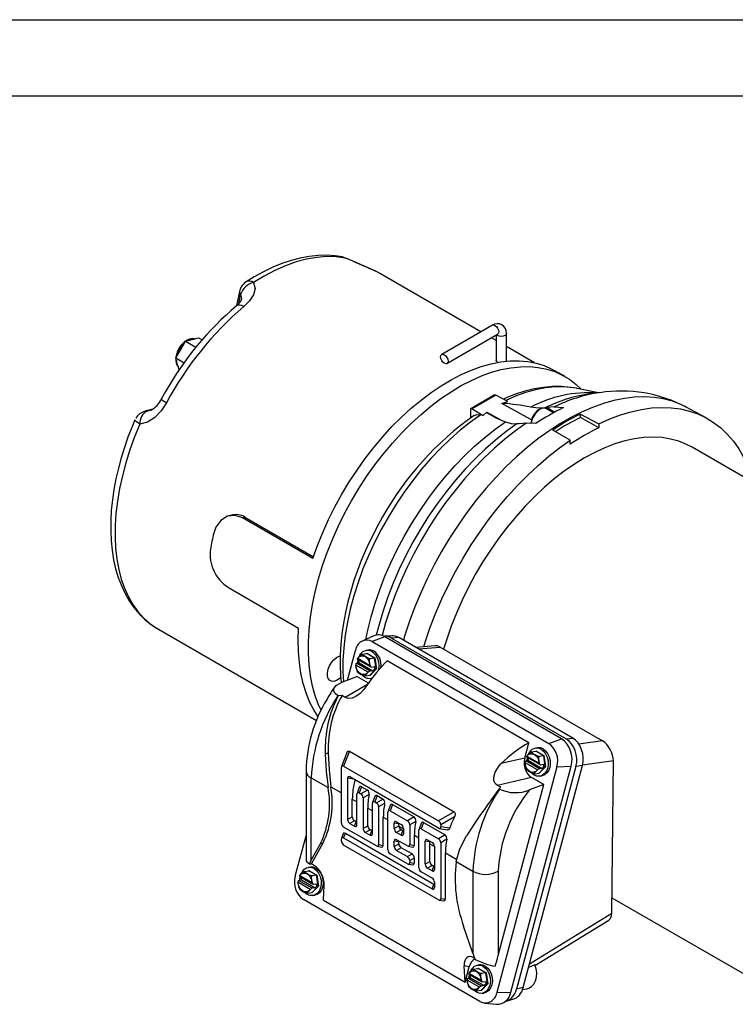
# Model space of a CAD drawing. Header units: inches. Extents: x 0 to 11, y 0 to 8.5.
# Tile 8 of 9: x 6.2 to 8.6, y 5.3 to 8.5. Entities that reach past the tile are written whole.
import ezdxf

# ---------------------------------------------------------------- set-up
doc = ezdxf.new("R2010")
doc.units = ezdxf.units.IN
doc.header["$MEASUREMENT"] = 0
doc.layers.add('TEXT', color=140, linetype='Continuous', lineweight=25)

msp = doc.modelspace()

# ---------------------------------------------------------------- linework, layer by layer
at = {"color": 7, "linetype": 'Continuous'}
msp.add_line((0.0001, 8.50011), (11.0001, 8.50011), dxfattribs=at)
for p, q in [((7.28257, 7.71603), (7.2805, 7.71635)), ((7.39591, 7.6651), (7.37871, 7.67389)), ((7.39644, 7.66484), (7.38103, 7.67298)), ((7.72718, 7.47391), (7.39644, 7.66484)), ((6.93285, 7.6066), (6.92332, 7.56004)), ((6.93021, 7.56658), (6.93634, 7.59652)), ((6.93734, 7.57708), (6.93702, 7.57555)), ((7.76468, 7.49556), (7.59806, 7.39937)), ((6.75484, 7.44259), (6.7764, 7.44837)), ((6.7764, 7.44837), (6.79796, 7.45414)), ((6.79796, 7.45414), (6.80972, 7.44735)), ((7.61528, 7.36954), (7.7819, 7.46573)), ((7.77695, 7.44518), (7.76163, 7.45402)), ((7.77695, 7.46287), (7.77695, 7.37941)), ((7.81139, 7.37728), (7.81139, 7.46859)), ((6.72327, 7.38791), (6.73906, 7.41525)), ((6.73906, 7.41525), (6.75484, 7.44259)), ((6.75484, 7.44259), (6.78919, 7.42276)), ((7.90373, 7.37199), (7.81139, 7.4253)), ((6.72327, 7.38791), (6.75053, 7.37218)), ((6.72905, 7.36635), (6.72327, 7.38791)), ((6.73389, 7.34828), (6.72905, 7.36635)), ((8.00387, 7.32668), (7.97046, 7.34597)), ((8.04335, 7.28772), (8.04105, 7.28817)), ((8.11404, 7.27331), (8.04335, 7.28772)), ((6.68945, 7.27744), (6.67534, 7.25184)), ((7.77098, 7.26534), (7.69421, 7.22102)), ((7.77603, 7.26506), (7.69875, 7.22045)), ((7.81587, 7.24512), (7.77603, 7.26506)), ((8.11854, 7.27393), (8.08165, 7.2689)), ((7.69875, 7.22045), (7.73463, 7.19822)), ((7.79613, 7.23841), (7.81587, 7.24512)), ((7.93748, 7.22388), (7.94527, 7.22463)), ((7.96589, 7.20771), (7.94286, 7.221)), ((7.96774, 7.22654), (7.94527, 7.22463)), ((7.94527, 7.22463), (7.9699, 7.2099)), ((7.96774, 7.22654), (7.9985, 7.2246)), ((8.46775, 7.19128), (8.40289, 7.226)), ((6.6479, 7.21951), (6.62111, 7.21233)), ((6.62818, 7.21317), (6.64361, 7.2173)), ((6.63774, 7.21533), (6.62818, 7.21317)), ((6.64155, 7.21618), (6.63774, 7.21533)), ((7.69227, 7.21657), (7.69227, 7.19021)), ((7.73463, 7.19822), (7.72649, 7.20081)), ((7.73463, 7.19822), (7.74611, 7.20953)), ((7.74611, 7.20953), (7.79002, 7.18531)), ((8.05446, 7.20327), (8.11517, 7.17166)), ((8.05446, 7.19191), (8.05446, 7.20327)), ((7.8529, 7.17131), (7.84527, 7.17065)), ((7.87617, 7.17368), (7.8529, 7.17131)), ((7.90803, 7.17237), (7.87617, 7.17368)), ((8.11517, 7.17166), (8.11517, 7.1585)), ((8.02103, 7.11732), (7.96342, 7.15071)), ((8.02103, 7.10416), (8.02103, 7.11732)), ((9.42889, 6.51285), (8.42179, 7.09423)), ((6.90488, 6.87033), (6.89737, 6.86832)), ((6.95055, 6.86387), (6.94303, 6.86186)), ((7.17409, 6.72847), (6.94303, 6.86186)), ((6.95055, 6.86387), (7.17588, 6.73379)), ((6.89619, 6.63298), (7.12726, 6.49959)), ((6.6638, 6.49672), (6.66576, 6.49558)), ((6.66576, 6.49558), (7.18617, 6.19515)), ((7.37449, 6.47368), (7.33831, 6.45766)), ((7.4114, 6.47092), (7.36965, 6.45532)), ((7.36965, 6.45532), (7.95009, 6.12024)), ((7.43356, 6.47406), (7.40983, 6.47285)), ((7.99184, 6.13584), (7.4114, 6.47092)), ((7.45698, 6.46808), (7.43325, 6.46686)), ((7.43325, 6.46686), (8.00786, 6.13514)), ((8.02904, 6.13783), (7.45698, 6.46808)), ((7.28812, 6.32855), (7.31415, 6.42615)), ((7.33681, 6.4135), (7.35139, 6.41579)), ((7.35627, 6.42735), (7.34973, 6.42633)), ((7.3509, 6.41571), (7.35169, 6.41652)), ((7.35139, 6.41579), (7.35169, 6.41652)), ((7.37691, 6.40106), (7.35139, 6.41579)), ((7.35169, 6.41652), (7.37768, 6.40151)), ((7.57573, 6.44145), (7.51249, 6.43603)), ((7.52147, 6.43084), (7.5926, 6.43694)), ((7.5926, 6.43694), (8.12722, 6.12832)), ((7.31773, 6.38403), (7.32675, 6.38545)), ((7.36269, 6.35807), (7.31773, 6.38403)), ((7.32024, 6.3976), (7.36483, 6.37186)), ((7.3215, 6.40016), (7.32102, 6.40005)), ((7.3215, 6.40016), (7.36196, 6.3768)), ((7.32552, 6.39394), (7.3259, 6.39433)), ((7.32675, 6.38545), (7.32552, 6.39394)), ((7.32675, 6.38545), (7.37172, 6.35949)), ((7.37691, 6.40106), (7.36232, 6.39877)), ((7.37768, 6.40151), (7.37691, 6.40106)), ((7.38211, 6.36535), (7.37691, 6.40106)), ((7.37768, 6.40151), (7.38298, 6.36513)), ((7.88482, 6.12246), (7.41852, 6.39165)), ((7.31523, 6.37831), (7.31552, 6.37775)), ((7.35598, 6.3544), (7.31552, 6.37775)), ((7.31927, 6.35893), (7.32139, 6.35557)), ((7.35598, 6.3544), (7.35647, 6.3545)), ((7.36179, 6.34437), (7.38211, 6.36535)), ((7.36227, 6.37624), (7.36196, 6.3768)), ((7.38298, 6.36513), (7.36228, 6.34376)), ((7.37172, 6.35949), (7.36269, 6.35807)), ((7.36629, 6.37155), (7.37531, 6.37297)), ((7.37655, 6.36448), (7.37172, 6.35949)), ((7.37531, 6.37297), (7.37655, 6.36448)), ((7.37655, 6.36448), (7.38211, 6.36535)), ((7.38211, 6.36535), (7.38298, 6.36513)), ((7.27217, 6.32259), (7.31882, 6.34002)), ((7.35346, 6.31361), (7.28065, 6.27157)), ((7.35668, 6.31817), (7.31882, 6.34002)), ((7.34721, 6.34208), (7.36179, 6.34437)), ((7.36228, 6.34376), (7.36134, 6.3443)), ((7.36179, 6.34437), (7.36228, 6.34376)), ((7.36424, 6.33395), (7.3688, 6.33467)), ((7.25766, 6.27632), (7.25647, 6.27701)), ((7.27006, 6.27768), (7.25766, 6.27632)), ((7.28065, 6.27157), (7.27006, 6.27768)), ((7.87131, 6.0718), (7.88482, 6.12246)), ((7.95009, 6.12024), (7.99184, 6.13584)), ((8.00786, 6.13514), (8.02904, 6.13783)), ((8.12722, 6.12832), (8.04974, 6.11765)), ((7.22439, 6.08962), (7.2149, 6.08523)), ((7.28554, 6.08901), (7.26833, 6.04434)), ((7.29418, 6.09444), (7.27542, 6.04575)), ((7.29418, 6.09444), (7.63871, 5.89555)), ((7.89359, 6.09208), (7.90817, 6.09436)), ((7.91305, 6.10593), (7.90651, 6.10491)), ((7.90768, 6.09429), (7.90846, 6.0951)), ((7.90817, 6.09436), (7.90846, 6.0951)), ((7.93369, 6.07963), (7.90817, 6.09436)), ((7.90846, 6.0951), (7.93446, 6.08009)), ((7.87131, 6.0718), (7.79377, 6.05387)), ((7.872, 6.05689), (7.8723, 6.05633)), ((7.91276, 6.03297), (7.8723, 6.05633)), ((7.87451, 6.06261), (7.88353, 6.06403)), ((7.91947, 6.03665), (7.87451, 6.06261)), ((7.87702, 6.07618), (7.92161, 6.05044)), ((7.87827, 6.07874), (7.8778, 6.07863)), ((7.87827, 6.07874), (7.91873, 6.05538)), ((7.8823, 6.07252), (7.88268, 6.07291)), ((7.88353, 6.06403), (7.8823, 6.07252)), ((7.88353, 6.06403), (7.9285, 6.03807)), ((7.91905, 6.05482), (7.91873, 6.05538)), ((7.93369, 6.07963), (7.9191, 6.07735)), ((7.93446, 6.08009), (7.93369, 6.07963)), ((7.93889, 6.04393), (7.93369, 6.07963)), ((7.93446, 6.08009), (7.93976, 6.04371)), ((8.16292, 6.06269), (8.0614, 6.04871)), ((8.15771, 5.5622), (8.16292, 6.06269)), ((7.15161, 6.03083), (7.15161, 5.73668)), ((7.26785, 5.8582), (7.26785, 6.04138)), ((7.27542, 6.04575), (7.58716, 5.86578)), ((7.9773, 6.04333), (7.77925, 5.30066)), ((7.82585, 5.30257), (8.0239, 6.04523)), ((8.03987, 6.04465), (7.84449, 5.31198)), ((7.86654, 5.31795), (8.06105, 6.04735)), ((7.87605, 6.03751), (7.87817, 6.03415)), ((7.90399, 6.02066), (7.91857, 6.02295)), ((7.91276, 6.03297), (7.91325, 6.03308)), ((7.91906, 6.02234), (7.91812, 6.02288)), ((7.91857, 6.02295), (7.93889, 6.04393)), ((7.91857, 6.02295), (7.91906, 6.02234)), ((7.93976, 6.04371), (7.91906, 6.02234)), ((7.9285, 6.03807), (7.91947, 6.03665)), ((7.92306, 6.05013), (7.93209, 6.05155)), ((7.93333, 6.04306), (7.9285, 6.03807)), ((7.93209, 6.05155), (7.93333, 6.04306)), ((7.93333, 6.04306), (7.93889, 6.04393)), ((7.93889, 6.04393), (7.93976, 6.04371)), ((7.9773, 6.04333), (8.0239, 6.04523)), ((8.06105, 6.04735), (8.03987, 6.04465)), ((7.1689, 6.00672), (7.22398, 5.97493)), ((7.1689, 5.73704), (7.1689, 6.00672)), ((7.2885, 6.00561), (7.2885, 5.87013)), ((7.3093, 6.00234), (7.2885, 6.00561)), ((7.58716, 5.84194), (7.29607, 6.00998)), ((7.89386, 6.00806), (7.78193, 5.98219)), ((7.93406, 5.98485), (7.89386, 6.00806)), ((7.92101, 6.01253), (7.92755, 6.01356)), ((7.23283, 5.97785), (7.26785, 5.95764)), ((7.32681, 5.97526), (7.31936, 5.95594)), ((7.33441, 5.97799), (7.32645, 5.95735)), ((7.35382, 5.96678), (7.33197, 5.95416)), ((7.33441, 5.97799), (7.35382, 5.96678)), ((7.79251, 5.97608), (7.78193, 5.98219)), ((7.78414, 5.42266), (7.93406, 5.98485)), ((7.78699, 5.97074), (7.79251, 5.97608)), ((7.78819, 5.97005), (7.78699, 5.97074)), ((7.93406, 5.98485), (7.8874, 5.96742)), ((7.3038, 5.87896), (7.3038, 5.93688)), ((7.3038, 5.93688), (7.31888, 5.92818)), ((7.31888, 5.85258), (7.31888, 5.95298)), ((7.32645, 5.95735), (7.33197, 5.95416)), ((7.35926, 5.95244), (7.33954, 5.94105)), ((7.33954, 5.94105), (7.33954, 5.84066)), ((7.37785, 5.9458), (7.3704, 5.92647)), ((7.38545, 5.94853), (7.37749, 5.92788)), ((7.37749, 5.92788), (7.383, 5.9247)), ((7.40486, 5.93732), (7.383, 5.9247)), ((7.38545, 5.94853), (7.40486, 5.93732)), ((7.35484, 5.8495), (7.35484, 5.90742)), ((7.35484, 5.90742), (7.36992, 5.89871)), ((7.36992, 5.82312), (7.36992, 5.92351)), ((7.4103, 5.92298), (7.39057, 5.91159)), ((7.39057, 5.91159), (7.39057, 5.78735)), ((7.42096, 5.76981), (7.42096, 5.89405)), ((7.42889, 5.91633), (7.42144, 5.89701)), ((7.43648, 5.91906), (7.42853, 5.89842)), ((7.42853, 5.89842), (7.48508, 5.86577)), ((7.43648, 5.91906), (7.50694, 5.87839)), ((7.63871, 5.89555), (7.58716, 5.86578)), ((7.2885, 5.87013), (7.3038, 5.87896)), ((7.31137, 5.86585), (7.29607, 5.85701)), ((7.31132, 5.84821), (7.31689, 5.86267)), ((7.31689, 5.86267), (7.31137, 5.86585)), ((7.40588, 5.78495), (7.40588, 5.87795)), ((7.40588, 5.87795), (7.42096, 5.86925)), ((7.44918, 5.86265), (7.46443, 5.85385)), ((7.50694, 5.87839), (7.48508, 5.86577)), ((7.51237, 5.86405), (7.49265, 5.85266)), ((7.63974, 5.87866), (7.59472, 5.85267)), ((7.383, 5.78298), (7.27542, 5.84509)), ((7.29607, 5.85701), (7.31132, 5.84821)), ((7.33954, 5.84066), (7.35484, 5.8495)), ((7.36241, 5.83639), (7.3471, 5.82755)), ((7.36235, 5.81875), (7.36792, 5.83321)), ((7.36792, 5.83321), (7.36241, 5.83639)), ((7.44161, 5.84067), (7.44161, 5.85828)), ((7.45704, 5.85586), (7.44161, 5.85828)), ((7.44161, 5.84067), (7.45692, 5.84951)), ((7.46449, 5.8364), (7.44918, 5.82756)), ((7.45692, 5.84951), (7.45704, 5.85586)), ((7.45692, 5.84951), (7.45696, 5.84847)), ((7.45696, 5.84847), (7.472, 5.83979)), ((7.46443, 5.81876), (7.47, 5.83322)), ((7.47, 5.83322), (7.46449, 5.8364)), ((7.472, 5.84074), (7.472, 5.82313)), ((7.49265, 5.85266), (7.49265, 5.78736)), ((7.52304, 5.71088), (7.52304, 5.83512)), ((7.53096, 5.85741), (7.52352, 5.83808)), ((7.53856, 5.86014), (7.53061, 5.83949)), ((7.53061, 5.83949), (7.58716, 5.80685)), ((7.53856, 5.86014), (7.60901, 5.81947)), ((7.58996, 5.84087), (7.6169, 5.83664)), ((7.59472, 5.85267), (7.59472, 5.84631)), ((7.62425, 5.84167), (7.59472, 5.84631)), ((7.1161, 5.68349), (7.15161, 5.81663)), ((7.26785, 5.79926), (7.26785, 5.80563)), ((7.2739, 5.82305), (7.26833, 5.80859)), ((7.27542, 5.81), (7.28099, 5.82446)), ((7.27542, 5.81), (7.5665, 5.64196)), ((7.57208, 5.65642), (7.28099, 5.82446)), ((7.3471, 5.82755), (7.36235, 5.81875)), ((7.44161, 5.78173), (7.44161, 5.79934)), ((7.45692, 5.79694), (7.44161, 5.79934)), ((7.46443, 5.81876), (7.44918, 5.82756)), ((7.48508, 5.78299), (7.44918, 5.80371)), ((7.45692, 5.79057), (7.45692, 5.79694)), ((7.50796, 5.78496), (7.50796, 5.81903)), ((7.50796, 5.81903), (7.52304, 5.81032)), ((7.54369, 5.72281), (7.54369, 5.79935)), ((7.55912, 5.79693), (7.54369, 5.79935)), ((7.55126, 5.80372), (7.5665, 5.79492)), ((7.55899, 5.78956), (7.55912, 5.79693)), ((7.60901, 5.81947), (7.58716, 5.80685)), ((7.61445, 5.80512), (7.59472, 5.79374)), ((7.19929, 5.79144), (7.1689, 5.73704)), ((7.16909, 5.72402), (7.20792, 5.79355)), ((7.19929, 5.79144), (7.20792, 5.79355)), ((7.58716, 5.60619), (7.27542, 5.78615)), ((7.38581, 5.78192), (7.40111, 5.77951)), ((7.39057, 5.78735), (7.40588, 5.78495)), ((7.44161, 5.78173), (7.45692, 5.79057)), ((7.46449, 5.77746), (7.44918, 5.76862)), ((7.44918, 5.76862), (7.48508, 5.7479)), ((7.50039, 5.75674), (7.46449, 5.77746)), ((7.48788, 5.78193), (7.50319, 5.77952)), ((7.49265, 5.78736), (7.50796, 5.78496)), ((7.55899, 5.73165), (7.55899, 5.78956)), ((7.55899, 5.78956), (7.57407, 5.78086)), ((7.57407, 5.78181), (7.57407, 5.70527)), ((7.59472, 5.79374), (7.59472, 5.61056)), ((7.48508, 5.72405), (7.42853, 5.7567)), ((7.48508, 5.7479), (7.50039, 5.75674)), ((7.49265, 5.73479), (7.50796, 5.74363)), ((7.49265, 5.73479), (7.49265, 5.72842)), ((7.50796, 5.72602), (7.50796, 5.74363)), ((7.54369, 5.72281), (7.55899, 5.73165)), ((7.61003, 5.60816), (7.61003, 5.7601)), ((7.61003, 5.7601), (7.64749, 5.73847)), ((7.64555, 5.73156), (7.70063, 5.69977)), ((7.14638, 5.69939), (7.16096, 5.70168)), ((7.16585, 5.71325), (7.15931, 5.71222)), ((7.16047, 5.7016), (7.16126, 5.70242)), ((7.16096, 5.70168), (7.16126, 5.70242)), ((7.18648, 5.68695), (7.16096, 5.70168)), ((7.16126, 5.70242), (7.18726, 5.68741)), ((7.16259, 5.72465), (7.16909, 5.72402)), ((7.17936, 5.71809), (7.16909, 5.72402)), ((7.48788, 5.72299), (7.50319, 5.72058)), ((7.49265, 5.72842), (7.50796, 5.72602)), ((7.56656, 5.71854), (7.55126, 5.7097)), ((7.5665, 5.70089), (7.55126, 5.7097)), ((7.5665, 5.70089), (7.57208, 5.71535)), ((7.57208, 5.71535), (7.56656, 5.71854)), ((7.70063, 5.69977), (7.70063, 5.43009)), ((7.78414, 5.69977), (7.78414, 5.42266)), ((7.1273, 5.66993), (7.13633, 5.67134)), ((7.17226, 5.64397), (7.1273, 5.66993)), ((7.12981, 5.6835), (7.1744, 5.65776)), ((7.13107, 5.68605), (7.13059, 5.68595)), ((7.13107, 5.68605), (7.17153, 5.6627)), ((7.13509, 5.67983), (7.13547, 5.68023)), ((7.13633, 5.67134), (7.13509, 5.67983)), ((7.13633, 5.67134), (7.18129, 5.64539)), ((7.18648, 5.68695), (7.17189, 5.68466)), ((7.18726, 5.68741), (7.18648, 5.68695)), ((7.19168, 5.65125), (7.18648, 5.68695)), ((7.18726, 5.68741), (7.19255, 5.65103)), ((7.5665, 5.67705), (7.53061, 5.69777)), ((7.1248, 5.66421), (7.12509, 5.66365)), ((7.16555, 5.64029), (7.12509, 5.66365)), ((7.12884, 5.64483), (7.13096, 5.64146)), ((7.16555, 5.64029), (7.16604, 5.6404)), ((7.17136, 5.63027), (7.19168, 5.65125)), ((7.17184, 5.66214), (7.17153, 5.6627)), ((7.19255, 5.65103), (7.17185, 5.62966)), ((7.18129, 5.64539), (7.17226, 5.64397)), ((7.17586, 5.65745), (7.18488, 5.65886)), ((7.18612, 5.65037), (7.18129, 5.64539)), ((7.18488, 5.65886), (7.18612, 5.65037)), ((7.18612, 5.65037), (7.19168, 5.65125)), ((7.19168, 5.65125), (7.19255, 5.65103)), ((7.20857, 5.60435), (7.21128, 5.65466)), ((7.5665, 5.64196), (7.57208, 5.65642)), ((7.57407, 5.66394), (7.57407, 5.64633)), ((7.72375, 5.27149), (7.14331, 5.60657)), ((7.15678, 5.62798), (7.17136, 5.63027)), ((7.17185, 5.62966), (7.17091, 5.6302)), ((7.17136, 5.63027), (7.17185, 5.62966)), ((7.17381, 5.61985), (7.18035, 5.62088)), ((7.20857, 5.60435), (7.67488, 5.33516)), ((7.58996, 5.60513), (7.60527, 5.60272)), ((7.59472, 5.61056), (7.61003, 5.60816)), ((8.15824, 5.61268), (8.72145, 5.28754)), ((7.8872, 5.39544), (8.15771, 5.5622)), ((7.905, 5.39001), (8.14754, 5.53952)), ((7.70063, 5.43009), (7.67024, 5.51957)), ((7.70409, 5.41517), (7.70652, 5.41377)), ((7.67488, 5.33516), (7.67217, 5.3886)), ((7.68839, 5.38583), (7.67217, 5.3886)), ((7.67488, 5.33516), (7.68839, 5.38583)), ((7.70316, 5.37797), (7.71774, 5.38026)), ((7.72262, 5.39183), (7.71608, 5.3908)), ((7.71725, 5.38018), (7.71803, 5.381)), ((7.71774, 5.38026), (7.71803, 5.381)), ((7.74326, 5.36553), (7.71774, 5.38026)), ((7.71803, 5.381), (7.74403, 5.36599)), ((7.90419, 5.39184), (7.88392, 5.38314)), ((7.68157, 5.34279), (7.68187, 5.34223)), ((7.68408, 5.3485), (7.6931, 5.34992)), ((7.72904, 5.32255), (7.68408, 5.3485)), ((7.68659, 5.36208), (7.73118, 5.33634)), ((7.68784, 5.36463), (7.68737, 5.36453)), ((7.68784, 5.36463), (7.7283, 5.34128)), ((7.69187, 5.35841), (7.69225, 5.35881)), ((7.6931, 5.34992), (7.69187, 5.35841)), ((7.6931, 5.34992), (7.73807, 5.32396)), ((7.74326, 5.36553), (7.72867, 5.36324)), ((7.74403, 5.36599), (7.74326, 5.36553)), ((7.74846, 5.32983), (7.74326, 5.36553)), ((7.74403, 5.36599), (7.74933, 5.32961)), ((7.72233, 5.31887), (7.68187, 5.34223)), ((7.68562, 5.32341), (7.68774, 5.32004)), ((7.72233, 5.31887), (7.72282, 5.31898)), ((7.72814, 5.30885), (7.74846, 5.32983)), ((7.72862, 5.34072), (7.7283, 5.34128)), ((7.74933, 5.32961), (7.72863, 5.30824)), ((7.73807, 5.32396), (7.72904, 5.32255)), ((7.73264, 5.33603), (7.74166, 5.33744)), ((7.7429, 5.32895), (7.73807, 5.32396)), ((7.74166, 5.33744), (7.7429, 5.32895)), ((7.7429, 5.32895), (7.74846, 5.32983)), ((7.74846, 5.32983), (7.74933, 5.32961)), ((7.86654, 5.31795), (7.84449, 5.31198)), ((7.86437, 5.31115), (7.87865, 5.31339)), ((7.71356, 5.30656), (7.72814, 5.30885)), ((7.72863, 5.30824), (7.72769, 5.30878)), ((7.72814, 5.30885), (7.72863, 5.30824)), ((7.73058, 5.29843), (7.73712, 5.29946)), ((7.77925, 5.30066), (7.82585, 5.30257)), ((7.81054, 5.27294), (7.83259, 5.27891)), ((7.7385, 5.26655), (7.77785, 5.26239))]:
    msp.add_line(p, q)
at = {"flags": 128}
for points in [[(7.27041, 7.71986), (7.24725, 7.72362), (7.21967, 7.72543), (7.19128, 7.72484), (7.16222, 7.72183), (7.13262, 7.71641), (7.10263, 7.7086), (7.07236, 7.69847), (7.04195, 7.68606), (7.01153, 7.67145), (6.98122, 7.65471), (6.95421, 7.63788)], [(7.2805, 7.71635), (7.25042, 7.72037), (7.21909, 7.72109), (7.18665, 7.7185), (7.15329, 7.71263), (7.11917, 7.70349), (7.08449, 7.69114), (7.04941, 7.67564), (7.01413, 7.65708), (6.97882, 7.63554)], [(7.2805, 7.71635), (7.27334, 7.71942), (7.27047, 7.72011)], [(7.37318, 7.67624), (7.37379, 7.67607), (7.38103, 7.67298)], [(6.93845, 7.62134), (6.93374, 7.61025), (6.9329, 7.60658)], [(6.97882, 7.63554), (6.98382, 7.61626), (6.97902, 7.5959), (6.96601, 7.57571), (6.94665, 7.55662)], [(6.93795, 7.57728), (6.93354, 7.56968), (6.92265, 7.55952)], [(6.93634, 7.59652), (6.93876, 7.58378), (6.93734, 7.57708)], [(6.94665, 7.55662), (6.94, 7.55987), (6.9339, 7.56165), (6.92858, 7.5619), (6.92425, 7.56061), (6.9226, 7.55948)], [(7.76468, 7.49556), (7.76863, 7.49633), (7.77329, 7.49471)], [(7.77329, 7.49471), (7.77795, 7.49095), (7.7819, 7.48562), (7.78454, 7.47953), (7.78547, 7.47361), (7.78454, 7.46877), (7.7819, 7.46573), (7.7819, 7.46573)], [(6.78491, 7.45064), (6.78461, 7.45077), (6.77641, 7.45137), (6.76798, 7.44969), (6.76008, 7.4462), (6.75196, 7.44068), (6.74615, 7.43542), (6.74163, 7.43042), (6.73676, 7.42394), (6.73336, 7.41853)], [(7.81139, 7.46858), (7.81008, 7.46478), (7.80635, 7.46156), (7.80076, 7.4594), (7.79417, 7.45864), (7.78758, 7.4594), (7.78199, 7.46156), (7.7789, 7.46399)], [(7.78186, 7.46568), (7.78265, 7.46611), (7.78316, 7.46631), (7.78312, 7.4663)], [(6.73336, 7.41853), (6.72793, 7.40734), (6.72625, 7.4027), (6.72417, 7.39506), (6.723, 7.38741), (6.72284, 7.37961), (6.72391, 7.37203), (6.7264, 7.36495), (6.73047, 7.35871), (6.73128, 7.35802)], [(7.60667, 7.37039), (7.60201, 7.37415), (7.59806, 7.37948), (7.59542, 7.38557), (7.59449, 7.39149), (7.59542, 7.39634), (7.59806, 7.39937), (7.60201, 7.40014), (7.60667, 7.39852), (7.61133, 7.39476), (7.61528, 7.38943), (7.61792, 7.38334), (7.61885, 7.37743), (7.61792, 7.37258), (7.61528, 7.36954), (7.61133, 7.36877), (7.60667, 7.37039)], [(7.20085, 6.22946), (7.19293, 6.24698), (7.18185, 6.277), (7.17293, 6.30904), (7.1662, 6.34297), (7.1617, 6.37861), (7.15944, 6.41582), (7.15944, 6.45442), (7.1617, 6.49423), (7.1662, 6.53508), (7.17293, 6.57677), (7.18185, 6.61912), (7.19293, 6.66193), (7.20611, 6.70501), (7.22134, 6.74816), (7.23854, 6.79119), (7.25763, 6.83389), (7.27854, 6.87608), (7.30115, 6.91755), (7.32538, 6.95813), (7.3511, 6.99763), (7.37821, 7.03586), (7.40658, 7.07265), (7.43607, 7.10784), (7.46656, 7.14126), (7.49791, 7.17276), (7.52996, 7.20219), (7.56259, 7.22943), (7.59563, 7.25435), (7.62893, 7.27684), (7.66235, 7.29678), (7.69574, 7.3141), (7.72893, 7.32871), (7.76178, 7.34054), (7.79414, 7.34955), (7.82586, 7.35568), (7.85679, 7.35892), (7.8868, 7.35924), (7.91575, 7.35666), (7.9435, 7.35117), (7.96993, 7.3428), (7.99492, 7.33159), (8.01836, 7.3176), (8.04013, 7.30088), (8.0569, 7.28496)], [(7.17409, 6.72847), (7.18943, 6.7714), (7.20671, 6.81418), (7.22586, 6.85664), (7.2468, 6.89856), (7.26942, 6.93977), (7.29363, 6.98008), (7.31932, 7.0193), (7.34637, 7.05726), (7.37466, 7.09378), (7.40406, 7.12871), (7.43443, 7.16188), (7.46565, 7.19314), (7.49757, 7.22236), (7.53004, 7.2494), (7.56292, 7.27414), (7.59606, 7.29646), (7.62931, 7.31627), (7.66253, 7.33348), (7.69555, 7.348), (7.72824, 7.35978), (7.76044, 7.36876), (7.792, 7.3749), (7.8228, 7.37817), (7.85268, 7.37856), (7.88151, 7.37606), (7.90916, 7.37069), (7.93551, 7.36247), (7.96044, 7.35143), (7.97046, 7.34597)], [(7.78199, 7.37404), (7.77878, 7.37633), (7.77714, 7.37851), (7.77716, 7.37941)], [(8.04055, 7.2879), (8.02325, 7.29112), (7.99184, 7.29381), (7.96274, 7.29367), (7.93294, 7.29108), (7.90258, 7.28603), (7.87181, 7.27855), (7.84077, 7.26869), (7.80961, 7.25649), (7.80106, 7.25253)], [(8.04105, 7.28817), (8.03081, 7.28996), (8.00141, 7.29287), (7.9709, 7.29275), (7.93942, 7.28959), (7.90712, 7.28343), (7.87415, 7.27427), (7.84067, 7.26217), (7.80933, 7.24839)], [(8.40289, 7.226), (8.38477, 7.23485), (8.35694, 7.24544), (8.32773, 7.25314), (8.29723, 7.25793), (8.26557, 7.2598), (8.23288, 7.25872), (8.19928, 7.25472), (8.16491, 7.2478), (8.1299, 7.23799), (8.0944, 7.22533), (8.05854, 7.20987), (8.02247, 7.19167), (7.98632, 7.1708), (7.95025, 7.14735), (7.91439, 7.12141), (7.87889, 7.09308), (7.84389, 7.06248), (7.80952, 7.02971), (7.77592, 6.99493), (7.74323, 6.95825), (7.71157, 6.91984), (7.68107, 6.87983), (7.65185, 6.83839), (7.62403, 6.79569), (7.59771, 6.75188), (7.57301, 6.70715), (7.55001, 6.66168), (7.52882, 6.61563), (7.5095, 6.5692), (7.49215, 6.52257), (7.47683, 6.47592), (7.4719, 6.45946)], [(6.69272, 7.24073), (6.6754, 7.2142), (6.65442, 7.19215), (6.63046, 7.17674), (6.60489, 7.17037)], [(7.89314, 7.18382), (7.88891, 7.1862), (7.79613, 7.23841)], [(7.93748, 7.22388), (7.91556, 7.22317), (7.89124, 7.22591)], [(7.94433, 7.21995), (7.94398, 7.22029), (7.9377, 7.22297), (7.93086, 7.22321), (7.92417, 7.22145), (7.91694, 7.21757), (7.91152, 7.2133), (7.90754, 7.20933), (7.90338, 7.20424), (7.89923, 7.19789)], [(8.11517, 7.17166), (8.15081, 7.18757), (8.18613, 7.20074), (8.22099, 7.21112), (8.25526, 7.21867), (8.28881, 7.22336), (8.32149, 7.22518), (8.3532, 7.22411), (8.3838, 7.22016), (8.41318, 7.21335), (8.44121, 7.2037), (8.4678, 7.19125), (8.49284, 7.17605), (8.51624, 7.15815), (8.53789, 7.13763), (8.55773, 7.11457), (8.57566, 7.08905), (8.59163, 7.06118), (8.60556, 7.03106), (8.61742, 6.9988), (8.62374, 6.97765)], [(6.62818, 7.21317), (6.62311, 7.21278), (6.62101, 7.2123)], [(7.72649, 7.20081), (7.69266, 7.17673), (7.65918, 7.15017), (7.6262, 7.12126), (7.5939, 7.09013), (7.56242, 7.05693), (7.53191, 7.02183), (7.50252, 6.98498), (7.47438, 6.94657), (7.44764, 6.90677), (7.42241, 6.86578), (7.39882, 6.82379), (7.37698, 6.78099), (7.35699, 6.7376), (7.33895, 6.69382), (7.32295, 6.64986), (7.30905, 6.60593), (7.29734, 6.56223), (7.28785, 6.51898), (7.28065, 6.47637), (7.27575, 6.43462), (7.27319, 6.39392), (7.27298, 6.35446), (7.27454, 6.32347)], [(7.7048, 7.1982), (7.71395, 7.20224), (7.72649, 7.20081)], [(7.94948, 7.19838), (7.95326, 7.20085), (7.95705, 7.20275)], [(6.58875, 7.18433), (6.5781, 7.15906), (6.56569, 7.12689), (6.55411, 7.09364), (6.54355, 7.05965), (6.5342, 7.02518), (6.52616, 6.99047), (6.51955, 6.95571), (6.51444, 6.92108), (6.5109, 6.88675), (6.50899, 6.85286), (6.50873, 6.81956), (6.51018, 6.78697), (6.51336, 6.75522), (6.5183, 6.72443), (6.52501, 6.69473), (6.53352, 6.66624), (6.54382, 6.63907), (6.55591, 6.61334), (6.5698, 6.58918), (6.58546, 6.56668), (6.60289, 6.54598), (6.62205, 6.52717), (6.64296, 6.51036), (6.66358, 6.49698)], [(6.60489, 7.17037), (6.58752, 7.12794), (6.57209, 7.08535), (6.55868, 7.04279), (6.54733, 7.00045), (6.53811, 6.95853), (6.53105, 6.91723), (6.5262, 6.87674), (6.52356, 6.83723), (6.52316, 6.79889), (6.52499, 6.7619), (6.52905, 6.72642), (6.53532, 6.69262), (6.54376, 6.66066), (6.55435, 6.63067), (6.56703, 6.60281), (6.58174, 6.57719), (6.59842, 6.55393), (6.61699, 6.53315), (6.63736, 6.51493), (6.65945, 6.49936), (6.6638, 6.49672)], [(6.60489, 7.17037), (6.59866, 7.17419), (6.59378, 7.17764), (6.59044, 7.18059), (6.58876, 7.18294), (6.58869, 7.18436)], [(7.34855, 6.46219), (7.35497, 6.49302), (7.3659, 6.53696), (7.37898, 6.58122), (7.39415, 6.6256), (7.41134, 6.6699), (7.43047, 6.71392), (7.45146, 6.75748), (7.47422, 6.80036), (7.49864, 6.8424), (7.52461, 6.88339), (7.55203, 6.92316), (7.58077, 6.96153), (7.6107, 6.99834), (7.64169, 7.03341), (7.6736, 7.06659), (7.70629, 7.09773), (7.73962, 7.1267), (7.77343, 7.15337), (7.80758, 7.17762)], [(7.84527, 7.17065), (7.81019, 7.14553), (7.77546, 7.11794), (7.74125, 7.08801), (7.70769, 7.05586), (7.67493, 7.02164), (7.64313, 6.9855), (7.61242, 6.94759), (7.58293, 6.90809), (7.55479, 6.86717), (7.52813, 6.825), (7.50307, 6.78177), (7.4797, 6.73767), (7.45815, 6.69289), (7.43849, 6.64764), (7.42083, 6.6021), (7.40522, 6.55648), (7.39176, 6.51099), (7.38291, 6.47631)], [(7.87617, 7.17368), (7.84099, 7.14866), (7.80615, 7.12125), (7.77179, 7.09154), (7.73805, 7.05966), (7.70506, 7.02574), (7.67297, 6.98992), (7.64191, 6.95235), (7.61201, 6.91319), (7.58338, 6.87259), (7.55616, 6.83072), (7.53044, 6.78777), (7.50634, 6.74389), (7.48396, 6.69929), (7.46338, 6.65413), (7.4447, 6.6086), (7.42799, 6.56291), (7.41332, 6.51722), (7.40163, 6.4752)], [(7.80758, 7.17762), (7.82637, 7.17197), (7.84527, 7.17065)], [(8.42179, 7.09423), (8.40367, 7.10367), (8.37814, 7.11386), (8.35123, 7.12122), (8.32306, 7.12573), (8.29374, 7.12736), (8.26342, 7.12611), (8.23222, 7.12198), (8.2003, 7.11499), (8.16778, 7.10517), (8.13481, 7.09256), (8.10155, 7.07723), (8.06814, 7.05923), (8.03473, 7.03866), (8.00147, 7.0156), (7.96851, 6.99015), (7.93599, 6.96243), (7.90406, 6.93257), (7.87286, 6.90069), (7.84254, 6.86693), (7.81322, 6.83146), (7.78504, 6.79443), (7.75812, 6.75599), (7.73259, 6.71633), (7.70856, 6.67563), (7.68613, 6.63405), (7.66541, 6.5918), (7.64649, 6.54905), (7.62945, 6.506), (7.61437, 6.46284), (7.60429, 6.43019)], [(7.53877, 6.43828), (7.54457, 6.45672), (7.56054, 6.50303), (7.57847, 6.54926), (7.59831, 6.59522), (7.61996, 6.64074), (7.64335, 6.68565), (7.66839, 6.72976), (7.69499, 6.77291), (7.72302, 6.81493), (7.7524, 6.85566), (7.783, 6.89494), (7.8147, 6.93261), (7.84739, 6.96854), (7.88094, 7.00258), (7.91521, 7.03459), (7.95007, 7.06446), (7.98539, 7.09208), (8.02103, 7.11732)], [(6.94303, 6.86186), (6.91856, 6.86998), (6.89369, 6.8672), (6.87135, 6.85382), (6.85459, 6.83116), (6.84779, 6.81196)], [(7.40363, 6.86516), (7.3816, 6.82521), (7.37313, 6.8088), (7.3597, 6.78134), (7.3466, 6.75261), (7.33354, 6.72161), (7.32103, 6.68914), (7.30934, 6.65556), (7.2987, 6.6212), (7.28926, 6.58634), (7.28115, 6.55119), (7.27448, 6.51595), (7.26934, 6.4808), (7.26578, 6.4459), (7.26388, 6.41139), (7.26368, 6.37742), (7.26523, 6.34411), (7.26767, 6.32019)], [(7.19111, 6.20815), (7.17716, 6.23032), (7.16341, 6.25735), (7.15172, 6.28656), (7.14215, 6.31782), (7.13475, 6.35098), (7.12954, 6.3859), (7.12654, 6.42242), (7.12578, 6.46038), (7.12726, 6.49959)], [(7.36232, 6.39877), (7.36164, 6.39874), (7.36084, 6.39883), (7.35944, 6.39914), (7.35711, 6.39994), (7.35143, 6.40269), (7.34255, 6.4078), (7.33969, 6.40955), (7.33706, 6.4115), (7.33639, 6.41222), (7.33609, 6.4129), (7.33621, 6.41323), (7.33664, 6.41346), (7.33681, 6.4135)], [(7.2659, 6.33758), (7.26106, 6.33317), (7.25218, 6.32734), (7.24346, 6.3244), (7.23555, 6.32456), (7.22904, 6.32782), (7.22441, 6.33394), (7.22201, 6.34246), (7.22201, 6.35274), (7.22441, 6.36403), (7.22904, 6.37549), (7.23555, 6.38627), (7.24346, 6.39556), (7.25218, 6.40269), (7.26106, 6.40712), (7.26405, 6.40795)], [(7.3215, 6.40016), (7.32658, 6.40511), (7.33293, 6.40788), (7.33979, 6.40797), (7.34628, 6.40554), (7.35216, 6.40083), (7.35714, 6.3939), (7.36051, 6.38552), (7.36196, 6.3768)], [(7.32205, 6.38471), (7.32213, 6.3876), (7.32316, 6.39592)], [(7.36227, 6.37624), (7.36087, 6.38598), (7.36031, 6.39353), (7.36047, 6.39544), (7.36091, 6.39722), (7.36133, 6.39806), (7.36194, 6.39863), (7.36232, 6.39877)], [(7.35598, 6.3544), (7.35089, 6.34945), (7.34455, 6.34667), (7.33769, 6.34658), (7.3312, 6.34901), (7.32532, 6.35372), (7.32034, 6.36065), (7.31696, 6.36903), (7.31552, 6.37775)], [(7.34721, 6.34208), (7.34672, 6.34208), (7.34644, 6.34224), (7.34635, 6.34273), (7.34686, 6.34392), (7.35011, 6.34789), (7.35647, 6.3545)], [(7.25647, 6.27701), (7.24707, 6.28437), (7.24263, 6.29229), (7.24297, 6.30048), (7.25151, 6.31159), (7.27217, 6.32259)], [(7.35072, 6.30964), (7.34101, 6.29683), (7.32965, 6.28494), (7.31591, 6.27468), (7.30304, 6.26922), (7.29002, 6.26835), (7.28065, 6.27157)], [(7.22439, 6.08962), (7.22719, 6.03296), (7.23283, 5.97785)], [(7.28559, 6.08899), (7.28572, 6.08945), (7.28741, 6.09251), (7.2893, 6.09434), (7.29109, 6.09506), (7.29298, 6.09495), (7.29418, 6.09444)], [(7.9191, 6.07735), (7.91842, 6.07732), (7.91762, 6.0774), (7.91622, 6.07772), (7.91389, 6.07852), (7.90821, 6.08127), (7.89933, 6.08637), (7.89647, 6.08813), (7.89384, 6.09008), (7.89317, 6.0908), (7.89287, 6.09148), (7.89298, 6.09181), (7.89342, 6.09204), (7.89359, 6.09208)], [(7.92507, 6.10112), (7.93324, 6.09474), (7.94008, 6.0859), (7.94513, 6.07521), (7.94804, 6.06339), (7.94862, 6.05126), (7.94682, 6.03964), (7.94277, 6.02931), (7.93674, 6.02099), (7.92914, 6.01524), (7.9205, 6.01246), (7.9114, 6.01283), (7.90246, 6.01632), (7.89428, 6.0227), (7.8936, 6.02341)], [(7.93161, 6.10215), (7.93978, 6.09576), (7.94662, 6.08692), (7.95167, 6.07623), (7.95458, 6.06442), (7.95516, 6.05229), (7.95336, 6.04066), (7.94931, 6.03034), (7.94328, 6.02202), (7.93568, 6.01627), (7.92755, 6.01356)], [(7.2149, 6.08523), (7.2182, 6.02928), (7.22398, 5.97493)], [(7.91276, 6.03297), (7.90767, 6.02803), (7.90132, 6.02525), (7.89447, 6.02516), (7.88798, 6.02759), (7.8821, 6.0323), (7.87711, 6.03923), (7.87374, 6.04761), (7.8723, 6.05633)], [(7.87827, 6.07874), (7.88336, 6.08369), (7.88971, 6.08646), (7.89656, 6.08655), (7.90305, 6.08412), (7.90893, 6.07941), (7.91392, 6.07248), (7.91729, 6.0641), (7.91873, 6.05538)], [(7.87882, 6.06329), (7.8789, 6.06618), (7.87993, 6.0745)], [(7.91905, 6.05482), (7.91764, 6.06456), (7.91709, 6.07211), (7.91725, 6.07402), (7.91768, 6.0758), (7.91811, 6.07664), (7.91872, 6.07721), (7.9191, 6.07735)], [(7.78193, 5.98219), (7.77437, 5.98895), (7.77004, 5.99845), (7.76926, 6.00941), (7.77342, 6.02549), (7.78694, 6.04662), (7.79377, 6.05387)], [(7.90399, 6.02066), (7.9035, 6.02066), (7.90322, 6.02082), (7.90313, 6.02131), (7.90364, 6.0225), (7.90689, 6.02647), (7.91325, 6.03308)], [(7.63871, 5.89555), (7.64033, 5.89419), (7.6415, 5.89219), (7.64208, 5.88997), (7.64212, 5.88651), (7.64094, 5.88147), (7.63974, 5.87866)], [(7.4574, 5.85791), (7.45724, 5.85754), (7.45704, 5.85586)], [(7.55947, 5.79898), (7.55932, 5.79862), (7.55912, 5.79693)], [(7.64555, 5.73156), (7.65746, 5.77398), (7.67979, 5.81685)], [(7.17189, 5.68466), (7.17121, 5.68463), (7.17041, 5.68472), (7.16901, 5.68504), (7.16668, 5.68583), (7.161, 5.68859), (7.15212, 5.69369), (7.14926, 5.69544), (7.14663, 5.69739), (7.14596, 5.69811), (7.14566, 5.69879), (7.14578, 5.69913), (7.14622, 5.69936), (7.14638, 5.69939)], [(7.17786, 5.70844), (7.18603, 5.70205), (7.19288, 5.69321), (7.19793, 5.68252), (7.20084, 5.67071), (7.20141, 5.65858), (7.19961, 5.64695), (7.19556, 5.63663), (7.18953, 5.62831), (7.18194, 5.62256), (7.17329, 5.61978), (7.16419, 5.62014), (7.15525, 5.62364), (7.14708, 5.63002), (7.1464, 5.63073)], [(7.1844, 5.70946), (7.19257, 5.70308), (7.19942, 5.69424), (7.20447, 5.68355), (7.20738, 5.67174), (7.20795, 5.6596), (7.20615, 5.64798), (7.2021, 5.63766), (7.19607, 5.62934), (7.18848, 5.62359), (7.18035, 5.62088)], [(7.13107, 5.68605), (7.13615, 5.691), (7.1425, 5.69378), (7.14936, 5.69387), (7.15585, 5.69144), (7.16173, 5.68673), (7.16671, 5.6798), (7.17008, 5.67141), (7.17153, 5.6627)], [(7.13162, 5.6706), (7.1317, 5.6735), (7.13273, 5.68181)], [(7.17184, 5.66214), (7.17044, 5.67188), (7.16988, 5.67943), (7.17004, 5.68134), (7.17048, 5.68312), (7.17091, 5.68395), (7.17151, 5.68453), (7.17189, 5.68466)], [(7.16555, 5.64029), (7.16047, 5.63534), (7.15412, 5.63257), (7.14726, 5.63248), (7.14077, 5.63491), (7.13489, 5.63962), (7.12991, 5.64655), (7.12653, 5.65493), (7.12509, 5.66365)], [(7.15678, 5.62798), (7.15629, 5.62798), (7.15601, 5.62814), (7.15592, 5.62863), (7.15643, 5.62982), (7.15968, 5.63379), (7.16604, 5.6404)], [(7.72867, 5.36324), (7.72799, 5.36321), (7.72719, 5.3633), (7.72579, 5.36362), (7.72346, 5.36441), (7.71778, 5.36717), (7.7089, 5.37227), (7.70604, 5.37402), (7.70341, 5.37597), (7.70274, 5.37669), (7.70244, 5.37737), (7.70256, 5.37771), (7.70299, 5.37794), (7.70316, 5.37797)], [(7.73464, 5.38702), (7.74281, 5.38063), (7.74965, 5.37179), (7.7547, 5.3611), (7.75762, 5.34929), (7.75819, 5.33716), (7.75639, 5.32553), (7.75234, 5.31521), (7.74631, 5.30689), (7.73871, 5.30114), (7.73007, 5.29836), (7.72097, 5.29872), (7.71203, 5.30222), (7.70386, 5.3086), (7.70317, 5.30931)], [(7.74118, 5.38804), (7.74935, 5.38166), (7.75619, 5.37282), (7.76124, 5.36213), (7.76416, 5.35032), (7.76473, 5.33818), (7.76293, 5.32656), (7.75888, 5.31624), (7.75285, 5.30792), (7.74525, 5.30217), (7.73712, 5.29946)], [(7.87865, 5.31339), (7.88507, 5.31515), (7.89402, 5.32054), (7.90147, 5.32889), (7.90692, 5.33965), (7.91003, 5.35215), (7.91061, 5.36559), (7.90862, 5.37911), (7.90419, 5.39184)], [(7.68784, 5.36463), (7.69293, 5.36958), (7.69928, 5.37236), (7.70613, 5.37245), (7.71262, 5.37001), (7.71851, 5.36531), (7.72349, 5.35838), (7.72686, 5.34999), (7.7283, 5.34128)], [(7.68839, 5.34918), (7.68847, 5.35208), (7.6895, 5.36039)], [(7.72862, 5.34072), (7.72721, 5.35046), (7.72666, 5.35801), (7.72682, 5.35992), (7.72725, 5.3617), (7.72768, 5.36253), (7.72829, 5.36311), (7.72867, 5.36324)], [(7.72233, 5.31887), (7.71724, 5.31392), (7.71089, 5.31115), (7.70404, 5.31106), (7.69755, 5.31349), (7.69167, 5.3182), (7.68668, 5.32513), (7.68331, 5.33351), (7.68187, 5.34223)], [(7.71356, 5.30656), (7.71307, 5.30656), (7.71279, 5.30672), (7.7127, 5.30721), (7.71321, 5.30839), (7.71646, 5.31237), (7.72282, 5.31898)]]:
    msp.add_lwpolyline(points, dxfattribs=at)
for centre, radius, start, end in [((5.65006, 3.79936), 4.24278, 65.92194, 67.40057), ((-2.60325, -14.94617), 24.72455, 66.202338, 66.431777), ((6.99318, 7.57727), 0.06001, 103.84347, 161.29378), ((6.97641, 7.60063), 0.04324, 120.71239, 151.38626), ((6.96456, 7.61691), 0.02346, 52.55648, 116.211), ((6.94456, 7.60501), 0.01181, 172.27946, 225.93035), ((7.60773, 6.755), 1.05649, 130.41922, 150.36312), ((7.65914, 6.72386), 1.09596, 130.54979, 151.86107), ((7.78128, 7.4704), 0.03012, 356.53414, 123.45138), ((6.78227, 7.41656), 0.03394, 86.82868, 123.16284), ((6.81631, 7.37065), 0.09163, 136.77994, 163.22006), ((6.75967, 7.3772), 0.03407, 176.90071, 213.09702), ((8.08236, 6.86644), 0.40712, 86.20375, 117.99879), ((8.15315, 6.7865), 0.48767, 98.43019, 116.24781), ((8.19335, 6.77227), 0.50721, 98.51785, 116.41127), ((8.1884, 6.81972), 0.45931, 62.1346, 98.80057), ((6.60653, 7.28289), 0.07528, 297.53881, 335.71359), ((6.73302, 7.3233), 0.09188, 230.96441, 243.98128), ((7.75149, 6.53034), 0.70947, 78.64003, 86.39264), ((8.3288, 6.54796), 0.75296, 116.01932, 123.9753), ((7.93416, 7.20224), 0.02068, 65.11386, 126.1966), ((6.63351, 7.16511), 0.04876, 104.94319, 150.1233), ((6.65071, 7.17318), 0.0459, 119.39374, 183.50018), ((8.28731, 6.37001), 1.01295, 125.1194, 150.73737), ((7.88147, 7.39513), 0.22972, 233.89507, 251.23616), ((7.94873, 7.16799), 0.05783, 148.87211, 176.2742), ((7.9571, 7.16427), 0.06498, 122.74864, 172.50162), ((8.39063, 6.51582), 0.76524, 116.05884, 123.93579), ((8.38123, 6.52116), 0.74611, 115.9743, 123.20305), ((8.44314, 6.48167), 0.75211, 115.85335, 124.14127), ((6.92245, 6.82408), 0.04871, 54.76984, 110.81939), ((7.74511, 6.60083), 0.92182, 166.75967, 170.11101), ((6.96401, 6.74179), 0.12821, 172.22031, 238.06712), ((7.3903, 6.43683), 0.0401, 58.24476, 113.22565), ((7.35188, 6.42175), 0.03799, 62.10786, 173.33914), ((7.35342, 6.378), 0.03919, 115.07896, 145.76061), ((7.35423, 6.39665), 0.02946, 61.49498, 160.8241), ((7.36035, 6.39998), 0.02768, 58.46036, 98.47531), ((7.33524, 6.37626), 0.05687, 344.46178, 54.47073), ((7.34318, 6.37801), 0.05547, 351.93612, 55.20602), ((7.36747, 6.37909), 0.05225, 180.84593, 202.69473), ((7.3556, 6.38979), 0.04844, 224.9975, 260.0258), ((7.3604, 6.36502), 0.03104, 220.56951, 286.58166), ((7.64204, 6.02641), 0.4848, 144.83555, 150.3653), ((7.62725, 6.01943), 0.47558, 148.75315, 178.61601), ((7.69276, 5.98634), 0.52425, 146.32748, 177.77218), ((7.90958, 6.06264), 0.07042, 344.0808, 54.88476), ((7.94413, 6.06799), 0.08295, 344.0808, 54.88476), ((7.9102, 6.05658), 0.03919, 115.07896, 145.76061), ((7.91101, 6.07523), 0.02946, 61.49498, 160.8241), ((7.91713, 6.07856), 0.02768, 58.46036, 98.47531), ((7.92425, 6.05767), 0.05225, 180.84593, 202.69473), ((7.17983, 6.03282), 0.02829, 183.88689, 247.27796), ((7.91238, 6.06837), 0.04844, 224.9975, 260.0258), ((6.93013, 5.92106), 0.29874, 334.28498, 10.38745), ((6.93726, 5.92396), 0.30045, 334.27461, 10.33391), ((7.33152, 5.9741), 0.00485, 53.37279, 166.17222), ((7.34603, 5.95563), 0.01361, 346.46117, 55.05456), ((8.2206, 5.68064), 0.52033, 146.2059, 177.89376), ((8.23632, 5.67906), 0.45266, 140.42859, 177.37792), ((7.84082, 6.08262), 0.12427, 244.94042, 292.01514), ((7.38256, 5.94464), 0.00485, 53.37279, 166.17222), ((7.39707, 5.92616), 0.01361, 346.46117, 55.05456), ((7.43359, 5.91517), 0.00485, 53.37279, 166.17222), ((7.49914, 5.86724), 0.01361, 346.46117, 55.05456), ((7.53567, 5.85625), 0.00485, 53.37279, 166.17222), ((7.61819, 5.84282), 0.00617, 258.16969, 349.23845), ((7.60122, 5.80831), 0.01361, 346.46117, 55.05456), ((8.09535, 5.67651), 0.45315, 173.02259, 200.26371), ((7.16299, 5.6639), 0.03919, 115.07896, 145.76061), ((7.1638, 5.68255), 0.02946, 61.49498, 160.8241), ((7.16992, 5.68587), 0.02768, 58.46036, 98.47531), ((7.74238, 5.78036), 0.09077, 242.60967, 297.39033), ((7.18382, 5.66417), 0.07042, 164.0808, 234.88476), ((7.17704, 5.66498), 0.05225, 180.84593, 202.69473), ((7.16517, 5.67569), 0.04844, 224.9975, 260.0258), ((7.71977, 5.34248), 0.03919, 115.07896, 145.76061), ((7.72058, 5.36113), 0.02946, 61.49498, 160.8241), ((7.7267, 5.36445), 0.02768, 58.46036, 98.47531), ((7.73382, 5.34356), 0.05225, 180.84593, 202.69473), ((7.72195, 5.35427), 0.04844, 224.9975, 260.0258), ((7.74152, 5.30506), 0.03799, 242.10786, 353.33914), ((7.77862, 5.31023), 0.04785, 269.07328, 350.7837)]:
    msp.add_arc(centre, radius, start, end)
for centre, major_axis, ratio, start_param, end_param in [((7.77616, 7.25696), (-0.00533, 0.00828), 0.6067611, 5.4862519, 6.2541155), ((7.69887, 7.21234), (-0.00455, 0.00873), 0.5464088, 5.5388981, 7.0922412), ((6.2706, 7.51924), (22.12598, -12.12928), 0.0226614, 1.4997614, 1.5025141), ((7.41669, 6.40421), (-0.01086, 0.06822), 0.7382203, 5.7437586, 6.240052), ((7.44042, 6.40543), (-0.01086, 0.06822), 0.7382203, 5.7437586, 6.2044359), ((7.59311, 6.39157), (-0.02388, 0.04809), 0.5662132, 5.5773038, 6.0636799), ((7.31855, 6.37841), (-0.00079, 0.00563), 0.5824466, 0.0097827, 1.5056454), ((7.32452, 6.40081), (0.00447, 0.00303), 0.3133178, 2.2326865, 3.2922983), ((7.43204, 6.1441), (0.14949, 0.31124), 0.444844, 0.8901064, 1.2342615), ((7.35949, 6.35477), (0.00447, 0.00303), 0.3133178, 0.5869567, 2.0828194), ((7.36547, 6.37717), (-0.00079, 0.00563), 0.5824466, 1.6555125, 3.1513753), ((7.56205, 6.06904), (-0.1576, 0.34636), 0.8940062, 0.5968753, 1.1411403), ((7.56205, 6.06904), (-0.15322, 0.33673), 0.8940062, 0.573157, 1.1278153), ((7.93859, 5.85167), (0.20759, 0.2765), 0.7026905, 1.0087167, 1.3528718), ((7.99104, 6.07265), (-0.01054, 0.0681), 0.7417902, 4.1774022, 5.7454595), ((8.01222, 6.07534), (-0.01054, 0.0681), 0.7417902, 4.1774022, 5.7454595), ((8.1267, 6.08354), (-0.02338, 0.04751), 0.5822155, 3.9977862, 5.5673646), ((7.90701, 6.05276), (-0.00639, 0.04889), 0.7596339, 1.074034, 2.6146721), ((7.87533, 6.05699), (-0.00079, 0.00563), 0.5824466, 0.0097827, 1.5056454), ((7.8813, 6.07939), (0.00447, 0.00303), 0.3133178, 2.2326865, 3.2922983), ((7.92225, 6.05575), (-0.00079, 0.00563), 0.5824466, 1.6555125, 3.1513753), ((7.27706, 6.03416), (-0.00707, 0.01225), 0.482008, 5.5876309, 6.9788575), ((7.91627, 6.03335), (0.00447, 0.00303), 0.3133178, 0.5869567, 2.0828194), ((7.29771, 5.99839), (-0.00707, 0.01225), 0.482008, 5.5876309, 6.9788575), ((7.66098, 6.01193), (0.33774, 0.16249), 0.7152301, 2.5843345, 2.8101819), ((7.3281, 5.94575), (-0.00707, 0.01225), 0.482008, 5.5876309, 6.9788575), ((7.80858, 5.92672), (0.21125, 0.28714), 0.1222022, 1.5071721, 2.0514371), ((7.33032, 5.94447), (-0.0059, 0.01023), 0.6916264, 4.0169001, 5.4081267), ((7.71202, 5.98247), (0.33774, 0.16249), 0.7152301, 2.6527703, 2.8101819), ((7.37914, 5.91629), (-0.00707, 0.01225), 0.482008, 5.5876309, 6.9788575), ((7.38136, 5.91501), (-0.0059, 0.01023), 0.6916264, 4.0169001, 5.4081267), ((7.76306, 5.953), (0.33774, 0.16249), 0.7152301, 2.6527703, 2.8101819), ((7.43018, 5.88683), (-0.00707, 0.01225), 0.482008, 5.5876309, 6.9788575), ((7.29771, 5.86671), (-0.0059, 0.01023), 0.6916264, 0.8753074, 2.266534), ((7.31302, 5.87554), (-0.0059, 0.01023), 0.6916264, 0.8753074, 2.266534), ((7.31524, 5.87426), (-0.00707, 0.01225), 0.482008, 2.4460382, 2.6729589), ((7.45083, 5.85106), (-0.00707, 0.01225), 0.482008, 5.5876309, 6.9788575), ((7.48343, 5.85608), (-0.0059, 0.01023), 0.6916264, 4.0169001, 5.4081267), ((7.86513, 5.89408), (0.33774, 0.16249), 0.7152301, 2.6527703, 2.8101819), ((7.58551, 5.85609), (-0.0059, 0.01023), 0.6916264, 4.0169001, 5.4081267), ((7.96721, 5.83515), (0.33774, 0.16249), 0.7152301, 2.3994175, 2.5270583), ((7.27706, 5.85478), (-0.0059, 0.01023), 0.6916264, 0.8753074, 2.266534), ((7.30967, 5.8598), (-0.00707, 0.01225), 0.482008, 2.4460382, 3.8372649), ((7.34875, 5.83724), (-0.0059, 0.01023), 0.6916264, 0.8753074, 2.266534), ((7.36406, 5.84608), (-0.0059, 0.01023), 0.6916264, 0.8753074, 2.266534), ((7.36628, 5.8448), (-0.00707, 0.01225), 0.482008, 2.4460382, 2.6729589), ((7.45083, 5.83725), (-0.0059, 0.01023), 0.6916264, 0.8753074, 2.266534), ((7.46613, 5.84609), (-0.0059, 0.01023), 0.6916264, 0.9735991, 2.266534), ((7.46278, 5.84416), (-0.0059, 0.01023), 0.6916264, 4.0169001, 5.4081267), ((7.46835, 5.84481), (-0.00707, 0.01225), 0.482008, 2.4460382, 2.6729589), ((7.53225, 5.8279), (-0.00707, 0.01225), 0.482008, 5.5876309, 6.9788575), ((7.58551, 5.85353), (-0.00707, 0.01225), 0.482008, 2.4460382, 3.8372649), ((7.27706, 5.79841), (-0.00707, 0.01225), 0.482008, 5.5876309, 6.9788575), ((7.27706, 5.79584), (-0.0059, 0.01023), 0.6916264, 0.8753074, 2.266534), ((7.28263, 5.81287), (-0.00707, 0.01225), 0.482008, 5.5876309, 6.6544452), ((7.36071, 5.83034), (-0.00707, 0.01225), 0.482008, 2.4460382, 3.8372649), ((7.45083, 5.79212), (-0.00707, 0.01225), 0.482008, 5.5876309, 6.9788575), ((7.46613, 5.78972), (-0.00707, 0.01225), 0.482008, 0.4685511, 0.6956722), ((7.46278, 5.83035), (-0.00707, 0.01225), 0.482008, 2.4460382, 3.8372649), ((7.5529, 5.79213), (-0.00707, 0.01225), 0.482008, 5.5876309, 6.9788575), ((7.58551, 5.79716), (-0.0059, 0.01023), 0.6916264, 4.0169001, 5.4081267), ((7.96721, 5.83515), (0.33774, 0.16249), 0.7152301, 2.6527703, 2.8101819), ((7.38136, 5.79457), (-0.00707, 0.01225), 0.482008, 2.4460382, 3.8372649), ((7.39667, 5.79217), (-0.00707, 0.01225), 0.482008, 2.7703328, 3.8372649), ((7.43018, 5.76639), (-0.0059, 0.01023), 0.6916264, 0.8753074, 2.266534), ((7.45083, 5.77832), (-0.0059, 0.01023), 0.6916264, 0.8753074, 2.266534), ((7.46613, 5.78715), (-0.0059, 0.01023), 0.6916264, 0.8753074, 2.266534), ((7.48343, 5.79458), (-0.00707, 0.01225), 0.482008, 2.4460382, 3.8372649), ((7.49874, 5.79218), (-0.00707, 0.01225), 0.482008, 2.7703328, 3.8372649), ((7.56486, 5.78523), (-0.0059, 0.01023), 0.6916264, 4.0169001, 5.4081267), ((7.21066, 5.717), (0.05888, -0.02073), 0.2183122, 3.21831, 3.8381923), ((7.21066, 5.73168), (0.05002, 0.07168), 0.4379584, 1.7957168, 1.9612326), ((7.48343, 5.73821), (-0.0059, 0.01023), 0.6916264, 4.0169001, 5.4081267), ((7.49874, 5.74705), (-0.0059, 0.01023), 0.6916264, 4.0169001, 5.4081267), ((7.56821, 5.72823), (-0.0059, 0.01023), 0.6916264, 0.8753074, 2.266534), ((7.17588, 5.6737), (-0.01964, 0.04728), 0.6253489, 4.0578253, 5.5984633), ((7.48343, 5.73564), (-0.00707, 0.01225), 0.482008, 2.4460382, 3.8372649), ((7.49874, 5.73324), (-0.00707, 0.01225), 0.482008, 2.7703328, 3.8372649), ((7.53225, 5.70746), (-0.0059, 0.01023), 0.6916264, 0.8753074, 2.266534), ((7.5529, 5.71939), (-0.0059, 0.01023), 0.6916264, 0.8753074, 2.266534), ((7.56486, 5.71249), (-0.00707, 0.01225), 0.482008, 2.4460382, 3.8372649), ((7.57043, 5.72694), (-0.00707, 0.01225), 0.482008, 2.4460382, 2.6729589), ((7.12812, 5.6643), (-0.00079, 0.00563), 0.5824466, 0.0097827, 1.5056454), ((7.13409, 5.68671), (0.00447, 0.00303), 0.3133178, 2.2326865, 3.2922983), ((7.56486, 5.66736), (-0.0059, 0.01023), 0.6916264, 4.0169001, 5.4081267), ((7.16906, 5.64067), (0.00447, 0.00303), 0.3133178, 0.5869567, 2.0828194), ((7.17504, 5.66307), (-0.00079, 0.00563), 0.5824466, 1.6555125, 3.1513753), ((7.56486, 5.65355), (-0.00707, 0.01225), 0.482008, 2.4460382, 3.8372649), ((7.57043, 5.66801), (-0.00707, 0.01225), 0.482008, 2.4460382, 2.6729589), ((7.58551, 5.61778), (-0.00707, 0.01225), 0.482008, 2.4460382, 3.8372649), ((7.60082, 5.61538), (-0.00707, 0.01225), 0.482008, 2.7703328, 3.8372649), ((8.1215, 5.5836), (-0.02562, 0.04433), 0.5773814, 3.158003, 3.9145973), ((7.70757, 5.36676), (-0.02374, 0.05108), 0.5165218, 5.6490214, 7.1896595), ((7.72336, 5.36406), (-0.00892, 0.04984), 0.7203766, 0.2034761, 0.994647), ((7.74238, 5.42472), (-0.04768, 0.12234), 0.284863, 1.4166146, 1.5821305), ((7.74238, 5.41004), (0.05888, -0.02073), 0.2183122, 4.169224, 5.3433538), ((7.74238, 5.44677), (0.03811, 0.15806), 0.2854314, 4.3971958, 4.6283465), ((7.6849, 5.34288), (-0.00079, 0.00563), 0.5824466, 0.0097827, 1.5056454), ((7.69087, 5.36529), (0.00447, 0.00303), 0.3133178, 2.2326865, 3.2922983), ((7.72584, 5.31924), (0.00447, 0.00303), 0.3133178, 0.5869567, 2.0828194), ((7.73182, 5.34165), (-0.00079, 0.00563), 0.5824466, 1.6555125, 3.1513753), ((7.79575, 5.34032), (-0.01086, 0.06822), 0.7382203, 3.220342, 4.1702232), ((7.8178, 5.34628), (-0.01086, 0.06822), 0.7382203, 3.220342, 4.1702232)]:
    msp.add_ellipse(centre, major_axis=major_axis, ratio=ratio, start_param=start_param, end_param=end_param)
at = {"layer": 'TEXT'}
msp.add_line((0.25, 8.25), (10.75, 8.25), dxfattribs=at)

doc.saveas('drawing.dxf')
